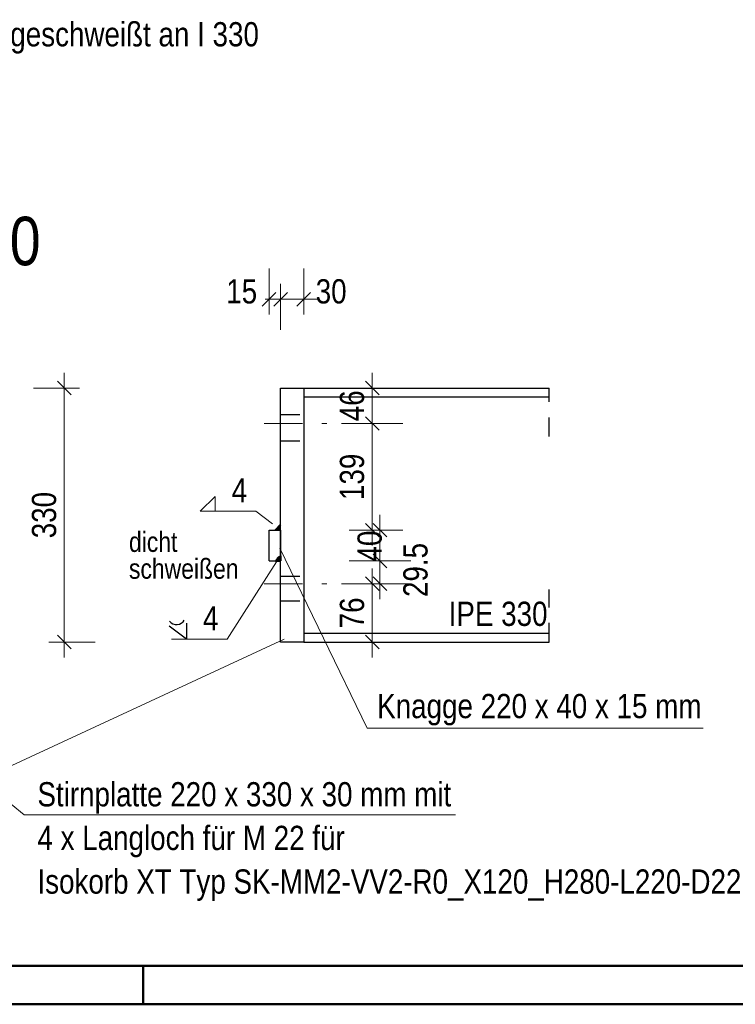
# Model space of a CAD drawing. Header units: millimetres. Extents: x 0 to 96, y -6 to 70.6.
# Tile 85 of 138: x 48.7 to 53.3, y 0 to 6.4. Entities that reach past the tile are written whole.
import ezdxf

# ---------------------------------------------------------------- set-up
doc = ezdxf.new("R2010")
doc.units = ezdxf.units.MM
doc.linetypes.add('DASHDOT', pattern=[1, 0.5, -0.25, 0, -0.25])
doc.linetypes.add('HIDDEN', pattern=[0.375, 0.25, -0.125])
doc.layers.add('Schraffuren', color=7, linetype='Continuous', lineweight=20)
doc.styles.add('Arial Narrow', font='ARIALN.TTF')
doc.dimstyles.new('Arch_Strakon_dimstyle', dxfattribs={"dimtxt": 15.75, "dimasz": 1, "dimexe": 1.25, "dimexo": 0.0625, "dimgap": 1, "dimtad": 0, "dimdec": 3, "dimzin": 12, "dimdsep": 46, "dimtxsty": 'Arial Narrow', "dimblk": 'Arrowhead_Tick', "dimsah": 1, "dimcen": 0, "dimse1": 1, "dimse2": 1, "dimclrd": 6, "dimclrt": 2, "dimazin": 0, "dimtfac": 1, "dimtdec": 4, "dimtmove": 0, "dimatfit": 3, "dimldrblk": 'NONE', "dimfxl": 1, "dimtvp": 1, "dimtolj": 1, "dimtzin": 0, "dimlwd": 13, "dimarcsym": 2})

# ---------------------------------------------------------------- blocks, each defined once
blk = doc.blocks.new('Arrowhead_Tick')
at = {"color": 0, "linetype": 'Continuous', "lineweight": -2}
for p, q in [((0, 20), (0, -10)), ((-1, 0), (0, 0)), ((10, 0), (0, 0))]:
    blk.add_line(p, q, dxfattribs=at)
at = {"color": 2, "linetype": 'Continuous', "lineweight": 35}
blk.add_line((4.42, 4.42), (-4.42, -4.42), dxfattribs=at)
blk = doc.blocks.new('*D512')
at = {"color": 6, "linetype": 'Continuous', "lineweight": 13}
blk.add_line((48.9867, 2.3632), (48.9867, 3.9932), dxfattribs=at)
at = {"layer": 'Defpoints', "color": 0}
for p in [(47.2738, 4.0032), (48.9867, 4.0032), (47.2738, 2.3532)]:
    blk.add_point(p, dxfattribs=at)
at = {"color": 6, "lineweight": 13, "xscale": 0.01, "yscale": 0.01, "zscale": 0.01}
for p, rotation in [((48.9867, 4.0032), 90), ((48.9867, 2.3532), 270)]:
    blk.add_blockref('Arrowhead_Tick', p, dxfattribs=dict(at, rotation=rotation))
at = {"color": 2, "lineweight": 0, "insert": (48.8563, 3.1782), "char_height": 0.1575, "attachment_point": 5, "rotation": 90, "style": 'Arial Narrow'}
blk.add_mtext('\\A1;330', dxfattribs=at)
blk = doc.blocks.new('_None')
blk = doc.blocks.new('*D582')
at = {"layer": 'Defpoints', "color": 0}
for p in [(50.3922, 4.5809), (50.3172, 3.0802), (50.3922, 3.0802)]:
    blk.add_point(p, dxfattribs=at)
at = {"layer": 'Schraffuren', "color": 6, "linetype": 'Continuous', "lineweight": 13}
for p, q in [((50.3072, 4.5809), (50.2972, 4.5809)), ((50.3172, 4.5809), (50.3922, 4.5809)), ((50.4022, 4.5809), (50.4122, 4.5809))]:
    blk.add_line(p, q, dxfattribs=at)
at = {"layer": 'Schraffuren', "color": 6, "lineweight": 13, "xscale": 0.01, "yscale": 0.01, "zscale": 0.01}
blk.add_blockref('Arrowhead_Tick', (50.3172, 4.5809), dxfattribs=at)
at = {"layer": 'Schraffuren', "color": 6, "lineweight": 13, "xscale": 0.01, "yscale": 0.01, "zscale": 0.01, "rotation": 180}
blk.add_blockref('Arrowhead_Tick', (50.3922, 4.5809), dxfattribs=at)
at = {"layer": 'Schraffuren', "color": 2, "lineweight": 0, "insert": (50.1392, 4.6309), "char_height": 0.1575, "attachment_point": 5, "style": 'Arial Narrow'}
blk.add_mtext('\\A1;15', dxfattribs=at)
blk = doc.blocks.new('*D583')
at = {"layer": 'Defpoints', "color": 0}
for p in [(50.5422, 4.5809), (50.5422, 4.0032), (50.3922, 3.0802)]:
    blk.add_point(p, dxfattribs=at)
at = {"layer": 'Schraffuren', "color": 6, "linetype": 'Continuous', "lineweight": 13}
blk.add_line((50.4022, 4.5809), (50.5322, 4.5809), dxfattribs=at)
at = {"layer": 'Schraffuren', "color": 6, "lineweight": 13, "xscale": 0.01, "yscale": 0.01, "zscale": 0.01}
blk.add_blockref('Arrowhead_Tick', (50.5422, 4.5809), dxfattribs=at)
at = {"layer": 'Schraffuren', "color": 6, "lineweight": 13, "xscale": 0.01, "yscale": 0.01, "zscale": 0.01, "rotation": 180}
blk.add_blockref('Arrowhead_Tick', (50.3922, 4.5809), dxfattribs=at)
at = {"layer": 'Schraffuren', "color": 2, "lineweight": 0, "insert": (50.7202, 4.6309), "char_height": 0.1575, "attachment_point": 5, "style": 'Arial Narrow'}
blk.add_mtext('\\A1;30', dxfattribs=at)
blk = doc.blocks.new('*D589')
at = {"layer": 'Defpoints', "color": 0}
for p in [(50.6919, 2.7324), (50.9867, 2.7324), (50.5422, 2.3532)]:
    blk.add_point(p, dxfattribs=at)
at = {"layer": 'Schraffuren', "color": 6, "linetype": 'Continuous', "lineweight": 13}
blk.add_line((50.9867, 2.3632), (50.9867, 2.7224), dxfattribs=at)
at = {"layer": 'Schraffuren', "color": 6, "lineweight": 13, "xscale": 0.01, "yscale": 0.01, "zscale": 0.01}
for p, rotation in [((50.9867, 2.7324), 90), ((50.9867, 2.3532), 270)]:
    blk.add_blockref('Arrowhead_Tick', p, dxfattribs=dict(at, rotation=rotation))
at = {"layer": 'Schraffuren', "color": 2, "lineweight": 35, "insert": (50.8563, 2.5428), "char_height": 0.1575, "attachment_point": 5, "rotation": 90, "style": 'Arial Narrow'}
blk.add_mtext('\\A1;76', dxfattribs=at)
blk = doc.blocks.new('*D590')
at = {"layer": 'Defpoints', "color": 0}
for p in [(50.3172, 2.8802), (51.0367, 2.8802), (50.6919, 2.7324)]:
    blk.add_point(p, dxfattribs=at)
at = {"layer": 'Schraffuren', "color": 6, "linetype": 'Continuous', "lineweight": 13}
blk.add_line((51.0367, 2.7424), (51.0367, 2.8702), dxfattribs=at)
at = {"layer": 'Schraffuren', "color": 6, "lineweight": 13, "xscale": 0.01, "yscale": 0.01, "zscale": 0.01}
for p, rotation in [((51.0367, 2.8802), 90), ((51.0367, 2.7324), 270)]:
    blk.add_blockref('Arrowhead_Tick', p, dxfattribs=dict(at, rotation=rotation))
at = {"layer": 'Schraffuren', "color": 2, "lineweight": 35, "insert": (51.2686, 2.8218), "char_height": 0.1575, "attachment_point": 5, "rotation": 90, "style": 'Arial Narrow'}
blk.add_mtext('\\A1;29.5', dxfattribs=at)
blk = doc.blocks.new('*D591')
at = {"layer": 'Defpoints', "color": 0}
for p in [(50.3172, 3.0802), (51.0367, 3.0802), (50.3172, 2.8802)]:
    blk.add_point(p, dxfattribs=at)
at = {"layer": 'Schraffuren', "color": 6, "linetype": 'Continuous', "lineweight": 13}
blk.add_line((51.0367, 2.8902), (51.0367, 3.0702), dxfattribs=at)
at = {"layer": 'Schraffuren', "color": 6, "lineweight": 13, "xscale": 0.01, "yscale": 0.01, "zscale": 0.01}
for p, rotation in [((51.0367, 3.0802), 90), ((51.0367, 2.8802), 270)]:
    blk.add_blockref('Arrowhead_Tick', p, dxfattribs=dict(at, rotation=rotation))
at = {"layer": 'Schraffuren', "color": 2, "lineweight": 35, "insert": (50.971, 2.9771), "char_height": 0.1575, "attachment_point": 5, "rotation": 90, "style": 'Arial Narrow'}
blk.add_mtext('\\A1;40', dxfattribs=at)
blk = doc.blocks.new('*D592')
at = {"layer": 'Defpoints', "color": 0}
for p in [(50.6919, 3.7732), (50.9867, 3.7732), (50.3172, 3.0802)]:
    blk.add_point(p, dxfattribs=at)
at = {"layer": 'Schraffuren', "color": 6, "linetype": 'Continuous', "lineweight": 13}
blk.add_line((50.9867, 3.0902), (50.9867, 3.7632), dxfattribs=at)
at = {"layer": 'Schraffuren', "color": 6, "lineweight": 13, "xscale": 0.01, "yscale": 0.01, "zscale": 0.01}
for p, rotation in [((50.9867, 3.7732), 90), ((50.9867, 3.0802), 270)]:
    blk.add_blockref('Arrowhead_Tick', p, dxfattribs=dict(at, rotation=rotation))
at = {"layer": 'Schraffuren', "color": 2, "lineweight": 35, "insert": (50.8563, 3.4267), "char_height": 0.1575, "attachment_point": 5, "rotation": 90, "style": 'Arial Narrow'}
blk.add_mtext('\\A1;139', dxfattribs=at)
blk = doc.blocks.new('*D593')
at = {"layer": 'Defpoints', "color": 0}
for p in [(50.3922, 4.0032), (50.9867, 4.0032), (50.6919, 3.7732)]:
    blk.add_point(p, dxfattribs=at)
at = {"layer": 'Schraffuren', "color": 6, "linetype": 'Continuous', "lineweight": 13}
blk.add_line((50.9867, 3.7832), (50.9867, 3.9932), dxfattribs=at)
at = {"layer": 'Schraffuren', "color": 6, "lineweight": 13, "xscale": 0.01, "yscale": 0.01, "zscale": 0.01}
for p, rotation in [((50.9867, 4.0032), 90), ((50.9867, 3.7732), 270)]:
    blk.add_blockref('Arrowhead_Tick', p, dxfattribs=dict(at, rotation=rotation))
at = {"layer": 'Schraffuren', "color": 2, "lineweight": 35, "insert": (50.8563, 3.8882), "char_height": 0.1575, "attachment_point": 5, "rotation": 90, "style": 'Arial Narrow'}
blk.add_mtext('\\A1;46', dxfattribs=at)

msp = doc.modelspace()

# ---------------------------------------------------------------- hatches: boundary and pattern name
at = {"layer": 'Schraffuren', "lineweight": 13, "true_color": 0xcccccc}
for points in [[(50.3593762, 3.0801927), (50.3922151, 3.0801927), (50.3922151, 3.1140342)], [(50.3593762, 2.8801927), (50.3922151, 2.8801927), (50.3922151, 2.9140342), (50.3911995, 2.9135572), (50.3901923, 2.9130627), (50.3891937, 2.912551), (50.3882041, 2.9120222), (50.3872237, 2.9114765), (50.3862529, 2.910914), (50.3852918, 2.9103348), (50.3843409, 2.9097392), (50.3834004, 2.9091274), (50.3824705, 2.9084994), (50.3815516, 2.9078555), (50.3806439, 2.907196), (50.3797477, 2.9065209), (50.3788632, 2.9058304), (50.3779907, 2.9051249), (50.3771305, 2.9044045), (50.3762829, 2.9036694), (50.375448, 2.9029198), (50.3746261, 2.9021559), (50.3738175, 2.901378), (50.3730223, 2.9005863), (50.3722409, 2.8997811), (50.3714735, 2.8989625), (50.3707203, 2.8981309), (50.3699815, 2.8972864), (50.3692574, 2.8964293), (50.3685481, 2.8955599), (50.3678538, 2.8946785), (50.3671748, 2.8937852), (50.3665113, 2.8928803), (50.3658635, 2.8919642), (50.3652315, 2.8910371), (50.3646156, 2.8900992), (50.3640158, 2.8891509), (50.3634325, 2.8881924), (50.3628658, 2.887224), (50.3623158, 2.886246), (50.3617827, 2.8852587), (50.3612667, 2.8842624), (50.3607679, 2.8832573), (50.3602865, 2.8822438), (50.3598225, 2.8812222)]]:
    msp.add_hatch(color=254, dxfattribs=at).paths.add_polyline_path(points)

# ---------------------------------------------------------------- linework, layer by layer
at = {"color": 3, "linetype": 'Continuous', "lineweight": 25}
for p, q in [((50.3922151, 2.3531961), (50.3922151, 4.0031961)), ((50.3922151, 4.0031961), (50.5422151, 4.0031961)), ((50.5422151, 4.0031961), (50.5422151, 2.3531961)), ((50.5422151, 4.0031961), (52.1353604, 4.0031961)), ((50.5422151, 3.9456961), (52.1353604, 3.9456961)), ((50.3172151, 3.0801927), (50.3922151, 3.0801927)), ((50.3172151, 2.8801927), (50.3172151, 3.0801927)), ((50.3922151, 3.0801927), (50.3922151, 2.8801927)), ((50.3172151, 2.8801927), (50.3922151, 2.8801927)), ((50.5422151, 2.4106961), (52.1353604, 2.4106961)), ((50.5422151, 2.3531961), (50.3922151, 2.3531961)), ((50.5422151, 2.3531961), (52.1353604, 2.3531961))]:
    msp.add_line(p, q, dxfattribs=at)
at = {"color": 3, "linetype": 'HIDDEN', "lineweight": 25, "ltscale": 0.5}
for p, q in [((52.1353604, 3.6880756), (52.1353604, 4.0031961)), ((50.3922151, 3.8319626), (50.5422151, 3.8319626)), ((50.3922151, 3.6617948), (50.5422151, 3.6617948)), ((50.3922151, 2.7809333), (50.5422151, 2.7809333)), ((52.1353604, 2.3531961), (52.1353604, 2.6951052)), ((50.3922151, 2.6210393), (50.5422151, 2.6210393))]:
    msp.add_line(p, q, dxfattribs=at)
at = {"color": 6, "linetype": 'DASHDOT', "lineweight": 13, "ltscale": 0.5}
for p, q in [((50.2841815, 3.7731993), (50.6918971, 3.7731993)), ((50.2841815, 2.7324496), (50.6918971, 2.7324496))]:
    msp.add_line(p, q, dxfattribs=at)
at = {"color": 5, "linetype": 'Continuous', "lineweight": 18}
for p, q in [((48.726272, 1.231633), (47.2949419, 2.3996524)), ((48.4494582, 1.461186), (50.4141613, 2.3726462)), ((51.5281683, 1.231633), (48.726272, 1.231633))]:
    msp.add_line(p, q, dxfattribs=at)
at = {"color": 4, "linetype": 'Continuous', "lineweight": 50}
for p, q in [((1, 0.25), (87.25, 0.25)), ((0, 0), (87.5, 0))]:
    msp.add_line(p, q, dxfattribs=at)
at = {"color": 4, "linetype": 'Continuous', "lineweight": 50, "ltscale": 0.2}
msp.add_line((49.5, 0), (49.5, 0.25), dxfattribs=at)
at = {"layer": 'Schraffuren', "color": 5, "linetype": 'Continuous', "lineweight": 18}
for p, q in [((49.8693448, 3.2035089), (49.9660037, 3.3001678)), ((49.9660037, 3.3001678), (49.9660037, 3.2035089)), ((49.8693448, 3.2035089), (50.2303943, 3.2035089)), ((50.2303943, 3.2035089), (50.3384249, 3.1210645)), ((50.9532584, 1.7931185), (50.3876784, 2.9637376)), ((50.0440567, 2.3716943), (50.3797925, 2.899012)), ((49.6830072, 2.3716943), (50.0440567, 2.3716943)), ((53.1366603, 1.7931185), (50.9532584, 1.7931185))]:
    msp.add_line(p, q, dxfattribs=at)
at = {"layer": 'Schraffuren', "color": 4, "linetype": 'Continuous', "lineweight": 50}
for p, q in [((50.3922151, 3.1140342), (50.3593762, 3.0801927)), ((50.3593762, 2.8801927), (50.3922151, 2.8801927)), ((50.3922151, 2.8801927), (50.3922151, 2.9140342))]:
    msp.add_line(p, q, dxfattribs=at)
at = {"layer": 'Schraffuren', "color": 3, "linetype": 'Continuous', "lineweight": 25}
for p, q in [((49.7796661, 2.3716943), (49.6684798, 2.4570707)), ((49.7796661, 2.4766794), (49.7796661, 2.3716943))]:
    msp.add_line(p, q, dxfattribs=at)
at = {"layer": 'Schraffuren', "color": 3, "linetype": 'HIDDEN', "lineweight": 25, "ltscale": 0.5}
msp.add_arc((50.419433, 2.854769), 0.0652164, 114.66727694, 157.05572215, dxfattribs=at)
at = {"layer": 'Schraffuren', "color": 3, "linetype": 'Continuous', "lineweight": 25}
msp.add_arc((49.7163551, 2.5244156), 0.0577414, 217.68902522, 330.33932617, dxfattribs=at)

# ---------------------------------------------------------------- texts
at = {"color": 2, "lineweight": 35, "style": 'Arial Narrow'}
for s, p in [('angeschweißt an I 330', (48.4355405, 6.2233782)), ('IPE 330', (51.483383, 2.458306)), ('Stirnplatte 220 x 330 x 30 mm mit', (48.8125199, 1.2858422)), ('4 x Langloch für M 22 für', (48.8125199, 1.0023422)), ('Isokorb XT Typ SK-MM2-VV2-R0_X120_H280-L220-D22', (48.8125199, 0.7189945))]:
    msp.add_text(s, height=0.1575, dxfattribs=at).set_placement(p)
at = {"color": 1, "lineweight": 70, "style": 'Arial Narrow'}
msp.add_text('Schnitt 9 - 9  M. 1:10', height=0.315, dxfattribs=at).set_placement((45.5035894, 4.8013925))
at = {"layer": 'Schraffuren', "color": 2, "lineweight": 35, "style": 'Arial Narrow'}
for s, p in [('4', (50.0740343, 3.2603671)), ('4', (49.8876967, 2.4285525)), ('Knagge 220 x 40 x 15 mm', (51.0190235, 1.8588836))]:
    msp.add_text(s, height=0.1575, dxfattribs=at).set_placement(p)
at = {"layer": 'Schraffuren', "color": 3, "lineweight": 25, "style": 'Arial Narrow'}
for s, p in [('dicht', (49.4070098, 2.9391186)), ('schweißen', (49.4070098, 2.7647445))]:
    msp.add_text(s, height=0.13, dxfattribs=at).set_placement(p)

# ---------------------------------------------------------------- dimensions: what is measured, and where the dimension line sits
at = {"lineweight": 0}
dim = msp.add_linear_dim(base=(48.9866872, 4.0031961), p1=(47.2737834, 2.3531961), p2=(47.2737834, 4.0031961), angle=90, text='330', dimstyle='Arch_Strakon_dimstyle', override={"dimscale": 0.01, "dimtxt": 15.75, "dimasz": 1, "dimgap": 5, "dimtad": 1, "dimjust": 0, "dimtih": 0, "dimtoh": 0, "dimdec": 3, "dimdsep": 46, "dimtxsty": 'Arial Narrow', "dimclrd": 6, "dimclrt": 2, "dimtix": 1, "dimtofl": 255, "dimtmove": 0, "dimatfit": 2, "dimfxl": 0, "dimfxlon": 0, "dimtvp": 31.746032, "dimlwd": 13}, dxfattribs=at)
dim.commit()
dim.dimension.update_dxf_attribs({"geometry": '*D512', "text_midpoint": (48.9866872, 3.1781961), "dimtype": 160})
at = {"layer": 'Schraffuren', "lineweight": 0}
for base, p1, p2, text, override, picture, middle in [((50.3922151, 4.5809089), (50.3172151, 3.0801927), (50.3922151, 3.0801927), '15', {"dimscale": 0.01, "dimtxt": 15.75, "dimasz": 1, "dimgap": 5, "dimtad": 1, "dimjust": 0, "dimtih": 0, "dimtoh": 0, "dimdec": 5, "dimdsep": 46, "dimtxsty": 'Arial Narrow', "dimclrd": 6, "dimclrt": 2, "dimtix": 0, "dimtofl": 255, "dimtmove": 2, "dimatfit": 2, "dimfxl": 0, "dimfxlon": 0, "dimtvp": 31.746032, "dimlwd": 13}, '*D582', (50.1392401, 4.6309089)), ((50.5422151, 4.5809089), (50.3922151, 3.0801927), (50.5422151, 4.0031961), '30', {"dimscale": 0.01, "dimtxt": 15.75, "dimasz": 1, "dimgap": 5, "dimtad": 1, "dimjust": 4, "dimtih": 0, "dimtoh": 0, "dimdec": 5, "dimdsep": 46, "dimtxsty": 'Arial Narrow', "dimclrd": 6, "dimclrt": 2, "dimtix": 0, "dimtofl": 255, "dimtmove": 2, "dimatfit": 2, "dimfxl": 0, "dimfxlon": 0, "dimtvp": 31.746032, "dimlwd": 13}, '*D583', (50.7201901, 4.6309089))]:
    dim = msp.add_linear_dim(base=base, p1=p1, p2=p2, text=text, dimstyle='Arch_Strakon_dimstyle', override=override, dxfattribs=at)
    dim.commit()
    dim.dimension.update_dxf_attribs({"geometry": picture, "text_midpoint": middle, "dimtype": 160})
at = {"layer": 'Schraffuren', "lineweight": 35}
for base, p1, p2, text, override, picture, middle in [((50.9866872, 4.0031961), (50.6918971, 3.7731993), (50.3922151, 4.0031961), '46', {"dimscale": 0.01, "dimtxt": 15.75, "dimasz": 1, "dimgap": 5, "dimtad": 1, "dimjust": 0, "dimtih": 0, "dimtoh": 0, "dimdec": 3, "dimdsep": 46, "dimtxsty": 'Arial Narrow', "dimclrd": 6, "dimclrt": 2, "dimtix": 1, "dimtofl": 255, "dimtmove": 0, "dimatfit": 2, "dimfxl": 0, "dimfxlon": 0, "dimtvp": 31.746032, "dimlwd": 13}, '*D593', (50.9866872, 3.8881977)), ((50.9866872, 3.7731993), (50.3172151, 3.0801927), (50.6918971, 3.7731993), '139', {"dimscale": 0.01, "dimtxt": 15.75, "dimasz": 1, "dimgap": 5, "dimtad": 1, "dimjust": 0, "dimtih": 0, "dimtoh": 0, "dimdec": 3, "dimdsep": 46, "dimtxsty": 'Arial Narrow', "dimclrd": 6, "dimclrt": 2, "dimtix": 1, "dimtofl": 255, "dimtmove": 0, "dimatfit": 2, "dimfxl": 0, "dimfxlon": 0, "dimtvp": 31.746032, "dimlwd": 13}, '*D592', (50.9866872, 3.426696)), ((51.0366872, 3.0801927), (50.3172151, 2.8801927), (50.3172151, 3.0801927), '40', {"dimscale": 0.01, "dimtxt": 15.75, "dimasz": 1, "dimgap": 5, "dimtad": 0, "dimjust": 0, "dimtih": 0, "dimtoh": 0, "dimdec": 3, "dimdsep": 46, "dimtxsty": 'Arial Narrow', "dimclrd": 6, "dimclrt": 2, "dimtix": 0, "dimtofl": 255, "dimtmove": 2, "dimatfit": 2, "dimfxl": 0, "dimfxlon": 0, "dimtvp": 31.746032, "dimlwd": 13}, '*D591', (50.9709709, 2.9771161)), ((51.0366872, 2.8801927), (50.6918971, 2.7324496), (50.3172151, 2.8801927), '29.5', {"dimscale": 0.01, "dimtxt": 15.75, "dimasz": 1, "dimgap": 5, "dimtad": 0, "dimjust": 0, "dimtih": 0, "dimtoh": 0, "dimdec": 4, "dimdsep": 46, "dimtxsty": 'Arial Narrow', "dimclrd": 6, "dimclrt": 2, "dimtix": 0, "dimtofl": 255, "dimtmove": 2, "dimatfit": 2, "dimfxl": 0, "dimfxlon": 0, "dimtvp": 31.746032, "dimlwd": 13}, '*D590', (51.2686236, 2.8217715)), ((50.9866872, 2.7324496), (50.5422151, 2.3531961), (50.6918971, 2.7324496), '76', {"dimscale": 0.01, "dimtxt": 15.75, "dimasz": 1, "dimgap": 5, "dimtad": 1, "dimjust": 0, "dimtih": 0, "dimtoh": 0, "dimdec": 3, "dimdsep": 46, "dimtxsty": 'Arial Narrow', "dimclrd": 6, "dimclrt": 2, "dimtix": 1, "dimtofl": 255, "dimtmove": 0, "dimatfit": 2, "dimfxl": 0, "dimfxlon": 0, "dimtvp": 31.746032, "dimlwd": 13}, '*D589', (50.9866872, 2.5428229))]:
    dim = msp.add_linear_dim(base=base, p1=p1, p2=p2, angle=90, text=text, dimstyle='Arch_Strakon_dimstyle', override=override, dxfattribs=at)
    dim.commit()
    dim.dimension.update_dxf_attribs({"geometry": picture, "text_midpoint": middle, "dimtype": 160})

doc.saveas('drawing.dxf')
